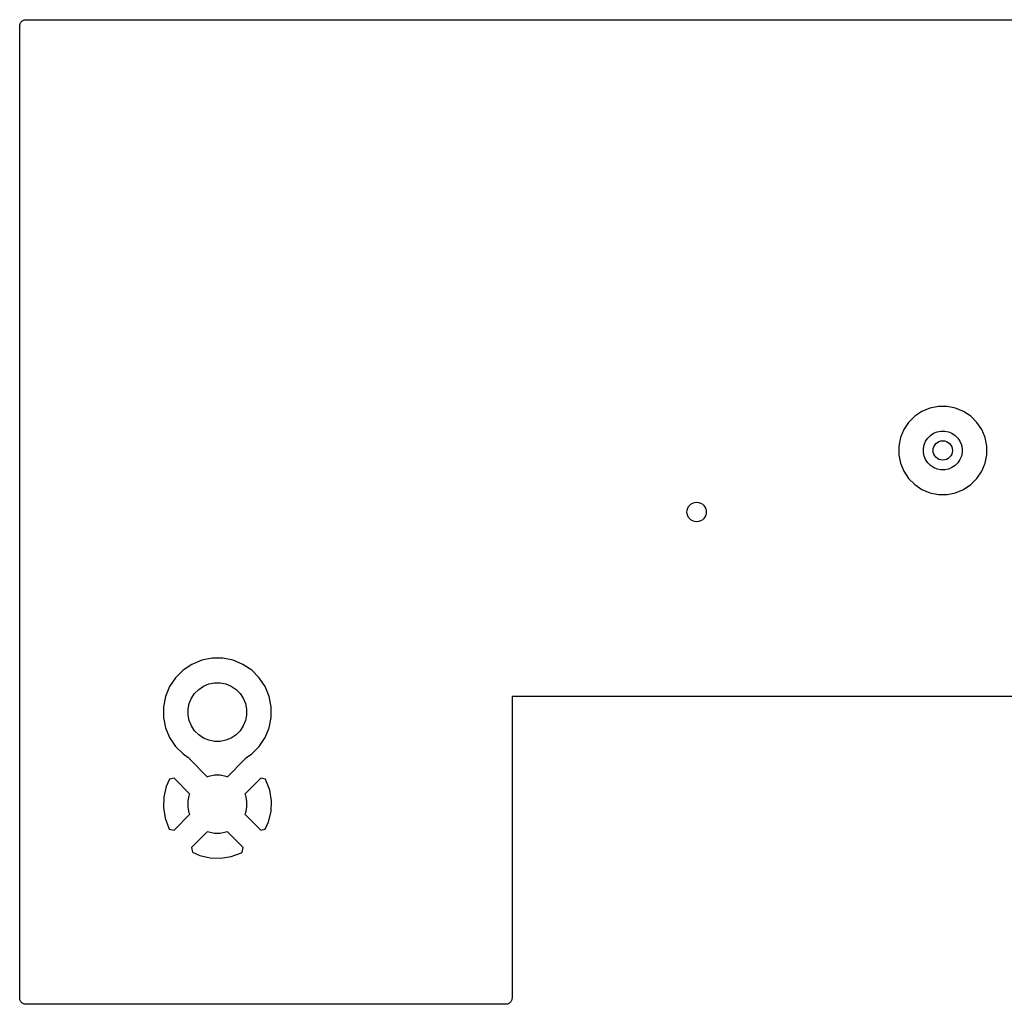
# Model space of a CAD drawing. Extents: x 4.75 to 6.45, y -3.9 to -3.1.
# Tile 1 of 3: x 4.75 to 5.55, y -3.9 to -3.1. Entities that reach past the tile are written whole.
import ezdxf

# ---------------------------------------------------------------- set-up
doc = ezdxf.new("R2010")
doc.units = 0
doc.header["$MEASUREMENT"] = 0
doc.layers.add('BLACK', color=7, linetype='CONTINUOUS')

msp = doc.modelspace()

# ---------------------------------------------------------------- linework, layer by layer
at = {"layer": 'BLACK', "linetype": 'CONTINUOUS'}
for p, q in [((4.75005, -3.10446), (4.7501, -3.10399)), ((4.7501, -3.10399), (4.75011, -3.10398)), ((4.75011, -3.10396), (4.75025, -3.10351)), ((4.75011, -3.10398), (4.75011, -3.10396)), ((4.75025, -3.10351), (4.75039, -3.10306)), ((4.75039, -3.10306), (4.7504, -3.10305)), ((4.7504, -3.10303), (4.75063, -3.10262)), ((4.7504, -3.10305), (4.7504, -3.10303)), ((4.75063, -3.10262), (4.75085, -3.1022)), ((4.75085, -3.1022), (4.75087, -3.10219)), ((4.75087, -3.10218), (4.75118, -3.10182)), ((4.75087, -3.10219), (4.75087, -3.10218)), ((4.75118, -3.10182), (4.75148, -3.10145)), ((4.75148, -3.10145), (4.75149, -3.10144)), ((4.75149, -3.10144), (4.7515, -3.10143)), ((4.7515, -3.10143), (4.75187, -3.10113)), ((4.75187, -3.10113), (4.75223, -3.10084)), ((4.75223, -3.10084), (4.75225, -3.10083)), ((4.75225, -3.10083), (4.75226, -3.10082)), ((4.75226, -3.10082), (4.75268, -3.1006)), ((4.75268, -3.1006), (4.75309, -3.10038)), ((4.75309, -3.10038), (4.75311, -3.10037)), ((4.75311, -3.10037), (4.75313, -3.10036)), ((4.75313, -3.10036), (4.75358, -3.10023)), ((4.75358, -3.10023), (4.75403, -3.1001)), ((4.75403, -3.1001), (4.75405, -3.10009)), ((4.75405, -3.10009), (4.75406, -3.10009)), ((4.75406, -3.10009), (4.75453, -3.10005)), ((4.75453, -3.10005), (4.755, -3.1)), ((4.755, -3.1), (6.445, -3.1)), ((4.75, -3.10493), (4.75005, -3.10446)), ((4.75, -3.10496), (4.75, -3.10493)), ((4.75, -3.10497), (4.75, -3.10496)), ((4.75, -3.10497), (4.75, -3.10497)), ((4.75, -3.105), (4.75, -3.10497)), ((4.75, -3.895), (4.75, -3.105)), ((5.48957, -3.41563), (5.48307, -3.41832)), ((5.49648, -3.41425), (5.48957, -3.41563)), ((5.50352, -3.41425), (5.49648, -3.41425)), ((5.51043, -3.41563), (5.50352, -3.41425)), ((5.51693, -3.41832), (5.51043, -3.41563)), ((5.47721, -3.42223), (5.47223, -3.42721)), ((5.48307, -3.41832), (5.47721, -3.42223)), ((5.52279, -3.42223), (5.51693, -3.41832)), ((5.52777, -3.42721), (5.52279, -3.42223)), ((5.47223, -3.42721), (5.46832, -3.43307)), ((5.53168, -3.43307), (5.52777, -3.42721)), ((5.46563, -3.43957), (5.46425, -3.44648)), ((5.46832, -3.43307), (5.46563, -3.43957)), ((5.48604, -3.44254), (5.48777, -3.43996)), ((5.48777, -3.43996), (5.48996, -3.43777)), ((5.48996, -3.43777), (5.49254, -3.43604)), ((5.49254, -3.43604), (5.49541, -3.43486)), ((5.49541, -3.43486), (5.49845, -3.43425)), ((5.49845, -3.43425), (5.50155, -3.43425)), ((5.50155, -3.43425), (5.50459, -3.43486)), ((5.50459, -3.43486), (5.50746, -3.43604)), ((5.50746, -3.43604), (5.51004, -3.43777)), ((5.51004, -3.43777), (5.51223, -3.43996)), ((5.51223, -3.43996), (5.51396, -3.44254)), ((5.53437, -3.43957), (5.53168, -3.43307)), ((5.53575, -3.44648), (5.53437, -3.43957)), ((5.46425, -3.44648), (5.46425, -3.45352)), ((5.48425, -3.44845), (5.48486, -3.44541)), ((5.48486, -3.44541), (5.48604, -3.44254)), ((5.51396, -3.44254), (5.51514, -3.44541)), ((5.51514, -3.44541), (5.51575, -3.44845)), ((5.53575, -3.45352), (5.53575, -3.44648)), ((5.46425, -3.45352), (5.46563, -3.46043)), ((5.48425, -3.45155), (5.48425, -3.44845)), ((5.48486, -3.45459), (5.48425, -3.45155)), ((5.48604, -3.45746), (5.48486, -3.45459)), ((5.51514, -3.45459), (5.51396, -3.45746)), ((5.51575, -3.45155), (5.51514, -3.45459)), ((5.51575, -3.44845), (5.51575, -3.45155)), ((5.53437, -3.46043), (5.53575, -3.45352)), ((5.46563, -3.46043), (5.46832, -3.46693)), ((5.48777, -3.46004), (5.48604, -3.45746)), ((5.48996, -3.46223), (5.48777, -3.46004)), ((5.49254, -3.46396), (5.48996, -3.46223)), ((5.49541, -3.46514), (5.49254, -3.46396)), ((5.50746, -3.46396), (5.50459, -3.46514)), ((5.51004, -3.46223), (5.50746, -3.46396)), ((5.51223, -3.46004), (5.51004, -3.46223)), ((5.51396, -3.45746), (5.51223, -3.46004)), ((5.53168, -3.46693), (5.53437, -3.46043)), ((5.46832, -3.46693), (5.47223, -3.47279)), ((5.49845, -3.46575), (5.49541, -3.46514)), ((5.50155, -3.46575), (5.49845, -3.46575)), ((5.50459, -3.46514), (5.50155, -3.46575)), ((5.52777, -3.47279), (5.53168, -3.46693)), ((5.47223, -3.47279), (5.47721, -3.47777)), ((5.47721, -3.47777), (5.48307, -3.48168)), ((5.51693, -3.48168), (5.52279, -3.47777)), ((5.52279, -3.47777), (5.52777, -3.47279)), ((5.48307, -3.48168), (5.48957, -3.48437)), ((5.48957, -3.48437), (5.49648, -3.48575)), ((5.49648, -3.48575), (5.50352, -3.48575)), ((5.50352, -3.48575), (5.51043, -3.48437)), ((5.51043, -3.48437), (5.51693, -3.48168)), ((4.88989, -3.6238), (4.88272, -3.62859)), ((4.89786, -3.6205), (4.88989, -3.6238)), ((4.90632, -3.61882), (4.89786, -3.6205)), ((4.91494, -3.61882), (4.90632, -3.61882)), ((4.9234, -3.6205), (4.91494, -3.61882)), ((4.93137, -3.6238), (4.9234, -3.6205)), ((4.93854, -3.62859), (4.93137, -3.6238)), ((4.88272, -3.62859), (4.87662, -3.63469)), ((4.94464, -3.63469), (4.93854, -3.62859)), ((4.87662, -3.63469), (4.87183, -3.64186)), ((4.89937, -3.64153), (4.90369, -3.63973)), ((4.90369, -3.63973), (4.90829, -3.63882)), ((4.90829, -3.63882), (4.91297, -3.63882)), ((4.91297, -3.63882), (4.91757, -3.63973)), ((4.91757, -3.63973), (4.92189, -3.64153)), ((4.94943, -3.64186), (4.94464, -3.63469)), ((4.87183, -3.64186), (4.86853, -3.64983)), ((4.88956, -3.65133), (4.89216, -3.64744)), ((4.89216, -3.64744), (4.89547, -3.64413)), ((4.89547, -3.64413), (4.89937, -3.64153)), ((4.92189, -3.64153), (4.92579, -3.64413)), ((4.92579, -3.64413), (4.9291, -3.64744)), ((4.9291, -3.64744), (4.9317, -3.65133)), ((4.95273, -3.64983), (4.94943, -3.64186)), ((4.86853, -3.64983), (4.86685, -3.65829)), ((4.88685, -3.66026), (4.88776, -3.65566)), ((4.88776, -3.65566), (4.88956, -3.65133)), ((4.9317, -3.65133), (4.9335, -3.65566)), ((4.9335, -3.65566), (4.93441, -3.66026)), ((4.95441, -3.65829), (4.95273, -3.64983)), ((5.15002, -3.65002), (5.15, -3.65025)), ((5.15, -3.65025), (5.15, -3.895)), ((5.15025, -3.65), (5.15002, -3.65002)), ((5.99975, -3.65), (5.15025, -3.65)), ((4.86685, -3.65829), (4.86685, -3.66691)), ((4.88685, -3.66494), (4.88685, -3.66026)), ((4.93441, -3.66026), (4.93441, -3.66494)), ((4.95441, -3.66691), (4.95441, -3.65829)), ((4.86685, -3.66691), (4.86853, -3.67537)), ((4.88776, -3.66953), (4.88685, -3.66494)), ((4.88956, -3.67386), (4.88776, -3.66953)), ((4.9335, -3.66953), (4.9317, -3.67386)), ((4.93441, -3.66494), (4.9335, -3.66953)), ((4.95273, -3.67537), (4.95441, -3.66691)), ((4.86853, -3.67537), (4.87183, -3.68334)), ((4.89216, -3.67776), (4.88956, -3.67386)), ((4.89547, -3.68107), (4.89216, -3.67776)), ((4.9291, -3.67776), (4.92579, -3.68107)), ((4.9317, -3.67386), (4.9291, -3.67776)), ((4.94943, -3.68334), (4.95273, -3.67537)), ((4.87183, -3.68334), (4.87662, -3.69051)), ((4.89937, -3.68367), (4.89547, -3.68107)), ((4.90369, -3.68546), (4.89937, -3.68367)), ((4.90829, -3.68638), (4.90369, -3.68546)), ((4.91297, -3.68638), (4.90829, -3.68638)), ((4.91757, -3.68546), (4.91297, -3.68638)), ((4.92189, -3.68367), (4.91757, -3.68546)), ((4.92579, -3.68107), (4.92189, -3.68367)), ((4.94464, -3.69051), (4.94943, -3.68334)), ((4.87662, -3.69051), (4.88272, -3.6966)), ((4.93854, -3.6966), (4.94464, -3.69051)), ((4.88272, -3.6966), (4.88696, -3.69944)), ((4.88696, -3.69944), (4.88702, -3.69948)), ((4.88702, -3.69948), (4.88703, -3.69948)), ((4.88703, -3.69948), (4.88704, -3.69949)), ((4.88704, -3.69949), (4.8874, -3.6998)), ((4.8874, -3.6998), (4.88777, -3.70011)), ((4.88777, -3.70011), (4.88777, -3.70012)), ((4.88777, -3.70012), (4.88778, -3.70012)), ((4.88778, -3.70012), (4.88808, -3.7005)), ((4.88808, -3.7005), (4.88838, -3.70087)), ((4.88838, -3.70087), (4.88838, -3.70088)), ((4.88838, -3.70088), (4.88839, -3.70089)), ((4.88839, -3.70089), (4.88853, -3.70115)), ((4.88853, -3.70115), (4.90243, -3.71506)), ((4.91883, -3.71506), (4.93274, -3.70115)), ((4.93274, -3.70115), (4.93291, -3.70083)), ((4.93291, -3.70083), (4.93292, -3.70082)), ((4.93292, -3.70081), (4.93323, -3.70044)), ((4.93292, -3.70082), (4.93292, -3.70081)), ((4.93323, -3.70044), (4.93353, -3.70007)), ((4.93353, -3.70007), (4.93354, -3.70007)), ((4.93354, -3.70006), (4.93391, -3.69975)), ((4.93354, -3.70007), (4.93354, -3.70006)), ((4.93391, -3.69975), (4.93428, -3.69945)), ((4.93428, -3.69945), (4.93429, -3.69945)), ((4.93429, -3.69945), (4.9343, -3.69944)), ((4.9343, -3.69944), (4.93854, -3.6966)), ((4.87175, -3.71715), (4.86901, -3.72316)), ((4.87545, -3.71636), (4.87175, -3.71715)), ((4.88829, -3.7292), (4.87545, -3.71636)), ((4.90243, -3.71506), (4.90369, -3.71454)), ((4.90369, -3.71454), (4.90829, -3.71362)), ((4.90829, -3.71362), (4.91297, -3.71362)), ((4.91297, -3.71362), (4.91757, -3.71454)), ((4.91757, -3.71454), (4.91883, -3.71506)), ((4.94581, -3.71636), (4.93297, -3.7292)), ((4.9497, -3.71719), (4.94581, -3.71636)), ((4.95008, -3.7179), (4.9497, -3.71719)), ((4.95315, -3.72612), (4.95008, -3.7179)), ((4.86901, -3.72316), (4.86703, -3.73155)), ((4.95453, -3.73464), (4.95315, -3.72612)), ((4.86703, -3.73155), (4.86673, -3.74017)), ((4.88685, -3.73506), (4.88776, -3.73047)), ((4.88685, -3.73974), (4.88685, -3.73506)), ((4.88776, -3.73047), (4.88829, -3.7292)), ((4.93297, -3.7292), (4.9335, -3.73047)), ((4.9335, -3.73047), (4.93441, -3.73506)), ((4.93441, -3.73506), (4.93441, -3.73974)), ((4.95423, -3.74325), (4.95453, -3.73464)), ((4.86673, -3.74017), (4.86811, -3.74868)), ((4.88776, -3.74434), (4.88685, -3.73974)), ((4.93441, -3.73974), (4.9335, -3.74434)), ((4.95225, -3.75165), (4.95423, -3.74325)), ((4.86811, -3.74868), (4.87118, -3.75691)), ((4.87545, -3.75844), (4.88829, -3.7456)), ((4.88829, -3.7456), (4.88776, -3.74434)), ((4.9335, -3.74434), (4.93297, -3.7456)), ((4.93297, -3.7456), (4.94581, -3.75844)), ((4.94951, -3.75765), (4.95225, -3.75165)), ((4.87118, -3.75691), (4.87156, -3.75761)), ((4.87156, -3.75761), (4.87545, -3.75844)), ((4.90243, -3.75974), (4.88959, -3.77258)), ((4.90369, -3.76027), (4.90243, -3.75974)), ((4.91883, -3.75974), (4.91757, -3.76027)), ((4.93167, -3.77258), (4.91883, -3.75974)), ((4.94581, -3.75844), (4.94951, -3.75765)), ((4.90829, -3.76118), (4.90369, -3.76027)), ((4.91297, -3.76118), (4.90829, -3.76118)), ((4.91757, -3.76027), (4.91297, -3.76118)), ((4.88959, -3.77258), (4.89038, -3.77628)), ((4.93084, -3.77647), (4.93167, -3.77258)), ((4.89038, -3.77628), (4.89638, -3.77902)), ((4.89638, -3.77902), (4.90478, -3.781)), ((4.90478, -3.781), (4.9134, -3.78131)), ((4.9134, -3.78131), (4.92191, -3.77992)), ((4.92191, -3.77992), (4.93014, -3.77685)), ((4.93014, -3.77685), (4.93084, -3.77647)), ((4.75005, -3.89547), (4.75, -3.895)), ((4.75009, -3.89594), (4.75005, -3.89547)), ((4.75009, -3.89595), (4.75009, -3.89594)), ((4.7501, -3.89597), (4.75009, -3.89595)), ((4.75023, -3.89642), (4.7501, -3.89597)), ((5.14995, -3.89554), (5.1499, -3.89601)), ((5.15, -3.89507), (5.14995, -3.89554)), ((5.15, -3.895), (5.15, -3.89503)), ((5.15, -3.89503), (5.15, -3.89503)), ((5.15, -3.89503), (5.15, -3.89504)), ((5.15, -3.89504), (5.15, -3.89507)), ((4.75036, -3.89687), (4.75023, -3.89642)), ((4.75037, -3.89689), (4.75036, -3.89687)), ((4.75038, -3.89691), (4.75037, -3.89689)), ((4.7506, -3.89732), (4.75038, -3.89691)), ((4.75082, -3.89774), (4.7506, -3.89732)), ((4.75083, -3.89775), (4.75082, -3.89774)), ((4.75084, -3.89777), (4.75083, -3.89775)), ((4.75113, -3.89813), (4.75084, -3.89777)), ((4.75143, -3.8985), (4.75113, -3.89813)), ((4.75144, -3.89851), (4.75143, -3.8985)), ((4.75145, -3.89852), (4.75144, -3.89851)), ((4.75182, -3.89882), (4.75145, -3.89852)), ((4.75218, -3.89913), (4.75182, -3.89882)), ((4.75219, -3.89913), (4.75218, -3.89913)), ((4.7522, -3.89915), (4.75219, -3.89913)), ((4.75262, -3.89937), (4.7522, -3.89915)), ((4.75303, -3.8996), (4.75262, -3.89937)), ((4.75305, -3.8996), (4.75303, -3.8996)), ((4.75306, -3.89961), (4.75305, -3.8996)), ((4.75351, -3.89975), (4.75306, -3.89961)), ((4.75396, -3.89989), (4.75351, -3.89975)), ((4.75398, -3.89989), (4.75396, -3.89989)), ((4.75399, -3.8999), (4.75398, -3.89989)), ((4.75446, -3.89995), (4.75399, -3.8999)), ((4.75493, -3.9), (4.75446, -3.89995)), ((4.75496, -3.9), (4.75493, -3.9)), ((4.75497, -3.9), (4.75496, -3.9)), ((4.755, -3.9), (4.75497, -3.9)), ((4.75497, -3.9), (4.75497, -3.9)), ((5.145, -3.9), (4.755, -3.9)), ((5.14547, -3.89995), (5.145, -3.9)), ((5.14594, -3.89991), (5.14547, -3.89995)), ((5.14595, -3.89991), (5.14594, -3.89991)), ((5.14597, -3.8999), (5.14595, -3.89991)), ((5.14642, -3.89977), (5.14597, -3.8999)), ((5.14687, -3.89964), (5.14642, -3.89977)), ((5.14689, -3.89963), (5.14687, -3.89964)), ((5.14691, -3.89962), (5.14689, -3.89963)), ((5.14732, -3.8994), (5.14691, -3.89962)), ((5.14774, -3.89918), (5.14732, -3.8994)), ((5.14775, -3.89917), (5.14774, -3.89918)), ((5.14777, -3.89916), (5.14775, -3.89917)), ((5.14813, -3.89887), (5.14777, -3.89916)), ((5.1485, -3.89857), (5.14813, -3.89887)), ((5.14851, -3.89856), (5.1485, -3.89857)), ((5.14852, -3.89855), (5.14851, -3.89856)), ((5.14882, -3.89818), (5.14852, -3.89855)), ((5.14913, -3.89782), (5.14882, -3.89818)), ((5.14915, -3.8978), (5.14913, -3.89781)), ((5.14913, -3.89781), (5.14913, -3.89782)), ((5.14937, -3.89738), (5.14915, -3.8978)), ((5.1496, -3.89697), (5.14937, -3.89738)), ((5.14961, -3.89694), (5.1496, -3.89695)), ((5.1496, -3.89695), (5.1496, -3.89697)), ((5.14975, -3.89649), (5.14961, -3.89694)), ((5.14989, -3.89604), (5.14975, -3.89649)), ((5.1499, -3.89601), (5.14989, -3.89602)), ((5.14989, -3.89602), (5.14989, -3.89604))]:
    msp.add_line(p, q, dxfattribs=at)
at = {"layer": 'BLACK'}
for centre in [(5.5, -3.45), (5.3, -3.5)]:
    msp.add_circle(centre, 0.00787, dxfattribs=at)

doc.saveas('drawing.dxf')
